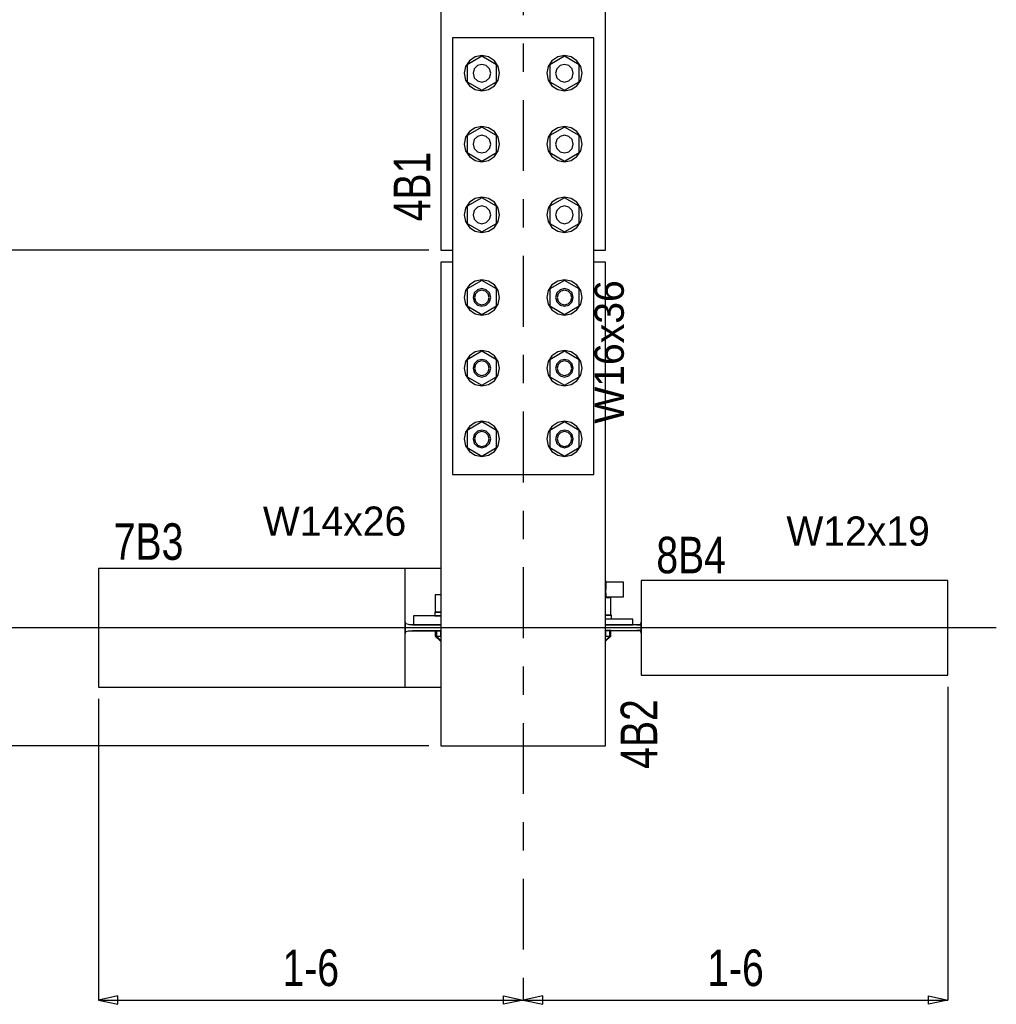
# Model space of a CAD drawing. Header units: inches. Extents: x -17.2 to 17.5, y -11.2 to 11.2.
# Tile 4 of 13: x -10.2 to -6.8, y -1.4 to 2.1. Entities that reach past the tile are written whole.
import ezdxf
from ezdxf.enums import TextEntityAlignment as Align

# ---------------------------------------------------------------- set-up
doc = ezdxf.new("R2010")
doc.units = ezdxf.units.IN
doc.header["$LTSCALE"] = 2.5
doc.header["$MEASUREMENT"] = 0
doc.linetypes.add('SDS2_7', pattern=[0.175, 0.1, -0.025, 0.025, -0.025])
doc.layers.add('Layer_0', color=7, linetype='Continuous')

msp = doc.modelspace()

# ---------------------------------------------------------------- linework, layer by layer
at = {"color": 1, "linetype": 'SDS2_7'}
msp.add_line((-8.4324, 9.5201), (-8.4324, -1.3586), dxfattribs=at)
at = {"color": 1, "linetype": 'Continuous'}
for p, q in [((-8.7653, 1.2901), (-14.0168, 1.2901)), ((-6.7615, -0.0432), (-14.3709, -0.0432)), ((-6.9324, -0.252), (-6.9324, -1.3586)), ((-9.9324, -0.2945), (-9.9324, -1.3586)), ((-8.7653, -0.4599), (-14.0168, -0.4599)), ((-9.8635, -1.3439), (-9.9324, -1.3586)), ((-9.8635, -1.3734), (-9.8635, -1.3439)), ((-8.5013, -1.3734), (-8.5013, -1.3439)), ((-8.5013, -1.3439), (-8.4324, -1.3586)), ((-8.3635, -1.3439), (-8.4324, -1.3586)), ((-8.3635, -1.3734), (-8.3635, -1.3439)), ((-7.0013, -1.3734), (-7.0013, -1.3439)), ((-7.0013, -1.3439), (-6.9324, -1.3586)), ((-9.9324, -1.3586), (-9.8635, -1.3734)), ((-9.9324, -1.3586), (-8.4324, -1.3586)), ((-8.4324, -1.3586), (-8.5013, -1.3734)), ((-8.4324, -1.3586), (-8.4324, -1.3586)), ((-8.4324, -1.3586), (-8.4324, -1.3586)), ((-8.4324, -1.3586), (-8.3635, -1.3734)), ((-8.4324, -1.3586), (-6.9324, -1.3586)), ((-6.9324, -1.3586), (-7.0013, -1.3734))]:
    msp.add_line(p, q, dxfattribs=at)
at = {"layer": 'Layer_0', "color": 2, "linetype": 'Continuous'}
for p, q in [((-8.7237, 2.8235), (-8.7237, 1.9151)), ((-8.1412, 1.9151), (-8.1412, 2.8235)), ((-8.1824, 2.0401), (-8.6824, 2.0401)), ((-8.6824, 2.0401), (-8.6824, 1.9151)), ((-8.1824, 1.9151), (-8.1824, 2.0401)), ((-8.7237, 1.9151), (-8.7237, 1.6651)), ((-8.6824, 1.9151), (-8.6824, 1.6651)), ((-8.1824, 1.6651), (-8.1824, 1.9151)), ((-8.1412, 1.6651), (-8.1412, 1.9151)), ((-8.7237, 1.6651), (-8.7237, 1.4151)), ((-8.6824, 1.6651), (-8.6824, 1.4151)), ((-8.1824, 1.4151), (-8.1824, 1.6651)), ((-8.1412, 1.4151), (-8.1412, 1.6651)), ((-8.7237, 1.4151), (-8.7237, 1.2901)), ((-8.6824, 1.4151), (-8.6824, 1.1235)), ((-8.1824, 1.1235), (-8.1824, 1.4151)), ((-8.1412, 1.2901), (-8.1412, 1.4151)), ((-8.7237, 1.2901), (-8.6824, 1.2901)), ((-8.1824, 1.2901), (-8.1412, 1.2901)), ((-8.6824, 1.2485), (-8.7237, 1.2485)), ((-8.7237, 1.2485), (-8.7237, 1.1235)), ((-8.1412, 1.2485), (-8.1824, 1.2485)), ((-8.1412, 1.1235), (-8.1412, 1.2485)), ((-8.7237, 1.1235), (-8.7237, 0.8735)), ((-8.6824, 1.1235), (-8.6824, 0.8735)), ((-8.1824, 0.8735), (-8.1824, 1.1235)), ((-8.1412, 0.8735), (-8.1412, 1.1235)), ((-8.7237, 0.8735), (-8.7237, 0.6235)), ((-8.6824, 0.8735), (-8.6824, 0.6235)), ((-8.1824, 0.6235), (-8.1824, 0.8735)), ((-8.1412, 0.6235), (-8.1412, 0.8735)), ((-8.7237, 0.6235), (-8.7237, -0.4599)), ((-8.6824, 0.6235), (-8.6824, 0.4985)), ((-8.1824, 0.4985), (-8.1824, 0.6235)), ((-8.1412, -0.4599), (-8.1412, 0.6235)), ((-8.6824, 0.4985), (-8.1824, 0.4985)), ((-8.8491, 0.1664), (-9.9324, 0.1664)), ((-9.9324, 0.1664), (-9.9324, -0.2528)), ((-8.8491, 0.0092), (-8.8491, 0.1664)), ((-8.7237, 0.1664), (-8.8491, 0.1664)), ((-6.9324, 0.1239), (-8.0157, 0.1239)), ((-8.0157, 0.1239), (-8.0157, 0.0083)), ((-6.9324, -0.2103), (-6.9324, 0.1239)), ((-8.8491, -0.0956), (-8.8491, 0.0092)), ((-8.0157, 0.0083), (-8.0157, -0.0948)), ((-8.8473, -0.0281), (-8.8491, -0.0223)), ((-8.8491, -0.0223), (-8.8491, -0.0642)), ((-8.8459, -0.0295), (-8.8473, -0.0281)), ((-8.8369, -0.0322), (-8.8459, -0.0295)), ((-8.8342, -0.0326), (-8.8369, -0.0322)), ((-8.8234, -0.0326), (-8.8342, -0.0326)), ((-8.8074, -0.0326), (-8.8234, -0.0326)), ((-8.8234, -0.0326), (-8.8197, -0.0326)), ((-8.7237, -0.0013), (-8.8197, -0.0013)), ((-8.8197, -0.0013), (-8.8197, -0.0326)), ((-8.8197, -0.0326), (-8.7237, -0.0326)), ((-8.7237, -0.0326), (-8.8074, -0.0326)), ((-8.0451, -0.0126), (-8.1412, -0.0126)), ((-8.1412, -0.0334), (-8.0451, -0.0334)), ((-8.0574, -0.0334), (-8.1412, -0.0334)), ((-8.0415, -0.0334), (-8.0574, -0.0334)), ((-8.0451, -0.0334), (-8.0451, -0.0126)), ((-8.028, -0.0334), (-8.0415, -0.0334)), ((-8.028, -0.0331), (-8.0306, -0.0334)), ((-8.0306, -0.0334), (-8.0189, -0.0334)), ((-8.0189, -0.0334), (-8.028, -0.0334)), ((-8.0186, -0.0301), (-8.0189, -0.0304)), ((-8.0178, -0.0334), (-8.0189, -0.0334)), ((-8.0158, -0.0206), (-8.0186, -0.0301)), ((-8.0157, -0.0313), (-8.0178, -0.0334)), ((-8.0157, -0.0201), (-8.0158, -0.0206)), ((-8.0157, -0.0551), (-8.0157, -0.0313)), ((-8.8491, -0.0642), (-8.8473, -0.0583)), ((-8.8473, -0.0583), (-8.8459, -0.0569)), ((-8.8459, -0.0569), (-8.8369, -0.0542)), ((-8.8369, -0.0542), (-8.8342, -0.0538)), ((-8.8342, -0.0538), (-8.8234, -0.0538)), ((-8.8234, -0.0538), (-8.8074, -0.0538)), ((-8.7237, -0.0538), (-8.8234, -0.0538)), ((-8.8074, -0.0538), (-8.7237, -0.0538)), ((-8.1412, -0.053), (-8.0574, -0.053)), ((-8.0574, -0.053), (-8.0415, -0.053)), ((-8.0415, -0.053), (-8.028, -0.053)), ((-8.0189, -0.053), (-8.0306, -0.053)), ((-8.0306, -0.053), (-8.028, -0.0534)), ((-8.028, -0.053), (-8.0189, -0.053)), ((-8.0189, -0.053), (-8.0178, -0.053)), ((-8.0189, -0.056), (-8.0186, -0.0563)), ((-8.0186, -0.0563), (-8.0158, -0.0658)), ((-8.0178, -0.053), (-8.0157, -0.0551)), ((-8.0158, -0.0658), (-8.0157, -0.0663)), ((-8.8491, -0.2528), (-8.8491, -0.0956)), ((-8.0157, -0.0948), (-8.0157, -0.2103)), ((-8.0157, -0.2103), (-6.9324, -0.2103)), ((-9.9324, -0.2528), (-8.8491, -0.2528)), ((-8.8491, -0.2528), (-8.7237, -0.2528)), ((-8.7237, -0.4599), (-8.1412, -0.4599))]:
    msp.add_line(p, q, dxfattribs=at)
at = {"layer": 'Layer_0', "color": 1, "linetype": 'Continuous'}
for p, q in [((-8.6224, 1.9593), (-8.636, 1.939)), ((-8.5782, 1.9753), (-8.6303, 1.9452)), ((-8.6022, 1.9729), (-8.6224, 1.9593)), ((-8.5782, 1.9776), (-8.6022, 1.9729)), ((-8.5543, 1.9729), (-8.5782, 1.9776)), ((-8.5262, 1.9452), (-8.5782, 1.9753)), ((-8.5341, 1.9593), (-8.5543, 1.9729)), ((-8.5205, 1.939), (-8.5341, 1.9593)), ((-8.3308, 1.9593), (-8.3443, 1.939)), ((-8.2866, 1.9753), (-8.3387, 1.9452)), ((-8.3105, 1.9729), (-8.3308, 1.9593)), ((-8.2866, 1.9776), (-8.3105, 1.9729)), ((-8.2627, 1.9729), (-8.2866, 1.9776)), ((-8.2345, 1.9452), (-8.2866, 1.9753)), ((-8.2424, 1.9593), (-8.2627, 1.9729)), ((-8.2288, 1.939), (-8.2424, 1.9593)), ((-8.636, 1.939), (-8.6407, 1.9151)), ((-8.6407, 1.9151), (-8.636, 1.8912)), ((-8.6303, 1.9452), (-8.6303, 1.9151)), ((-8.6303, 1.9151), (-8.6303, 1.8851)), ((-8.6053, 1.9307), (-8.6095, 1.9151)), ((-8.6095, 1.9151), (-8.6053, 1.8995)), ((-8.5939, 1.9422), (-8.6053, 1.9307)), ((-8.5782, 1.9464), (-8.5939, 1.9422)), ((-8.5626, 1.9422), (-8.5782, 1.9464)), ((-8.5512, 1.9307), (-8.5626, 1.9422)), ((-8.547, 1.9151), (-8.5512, 1.9307)), ((-8.5512, 1.8995), (-8.547, 1.9151)), ((-8.5262, 1.9151), (-8.5262, 1.9452)), ((-8.5262, 1.8851), (-8.5262, 1.9151)), ((-8.5157, 1.9151), (-8.5205, 1.939)), ((-8.5205, 1.8912), (-8.5157, 1.9151)), ((-8.3443, 1.939), (-8.3491, 1.9151)), ((-8.3491, 1.9151), (-8.3443, 1.8912)), ((-8.3387, 1.9452), (-8.3387, 1.9151)), ((-8.3387, 1.9151), (-8.3387, 1.8851)), ((-8.3136, 1.9307), (-8.3178, 1.9151)), ((-8.3178, 1.9151), (-8.3136, 1.8995)), ((-8.3022, 1.9422), (-8.3136, 1.9307)), ((-8.2866, 1.9464), (-8.3022, 1.9422)), ((-8.271, 1.9422), (-8.2866, 1.9464)), ((-8.2595, 1.9307), (-8.271, 1.9422)), ((-8.2553, 1.9151), (-8.2595, 1.9307)), ((-8.2595, 1.8995), (-8.2553, 1.9151)), ((-8.2345, 1.9151), (-8.2345, 1.9452)), ((-8.2345, 1.8851), (-8.2345, 1.9151)), ((-8.2241, 1.9151), (-8.2288, 1.939)), ((-8.2288, 1.8912), (-8.2241, 1.9151)), ((-8.636, 1.8912), (-8.6224, 1.8709)), ((-8.6303, 1.8851), (-8.5782, 1.855)), ((-8.6053, 1.8995), (-8.5939, 1.8881)), ((-8.5939, 1.8881), (-8.5782, 1.8839)), ((-8.5782, 1.8839), (-8.5626, 1.8881)), ((-8.5782, 1.855), (-8.5262, 1.8851)), ((-8.5626, 1.8881), (-8.5512, 1.8995)), ((-8.5341, 1.8709), (-8.5205, 1.8912)), ((-8.3443, 1.8912), (-8.3308, 1.8709)), ((-8.3387, 1.8851), (-8.2866, 1.855)), ((-8.3136, 1.8995), (-8.3022, 1.8881)), ((-8.3022, 1.8881), (-8.2866, 1.8839)), ((-8.2866, 1.8839), (-8.271, 1.8881)), ((-8.2866, 1.855), (-8.2345, 1.8851)), ((-8.271, 1.8881), (-8.2595, 1.8995)), ((-8.2424, 1.8709), (-8.2288, 1.8912)), ((-8.6224, 1.8709), (-8.6022, 1.8574)), ((-8.6022, 1.8574), (-8.5782, 1.8526)), ((-8.5782, 1.8526), (-8.5543, 1.8574)), ((-8.5543, 1.8574), (-8.5341, 1.8709)), ((-8.3308, 1.8709), (-8.3105, 1.8574)), ((-8.3105, 1.8574), (-8.2866, 1.8526)), ((-8.2866, 1.8526), (-8.2627, 1.8574)), ((-8.2627, 1.8574), (-8.2424, 1.8709)), ((-8.6224, 1.7093), (-8.636, 1.689)), ((-8.5782, 1.7253), (-8.6303, 1.6952)), ((-8.6022, 1.7229), (-8.6224, 1.7093)), ((-8.5782, 1.7276), (-8.6022, 1.7229)), ((-8.5543, 1.7229), (-8.5782, 1.7276)), ((-8.5262, 1.6952), (-8.5782, 1.7253)), ((-8.5341, 1.7093), (-8.5543, 1.7229)), ((-8.5205, 1.689), (-8.5341, 1.7093)), ((-8.3308, 1.7093), (-8.3443, 1.689)), ((-8.2866, 1.7253), (-8.3387, 1.6952)), ((-8.3105, 1.7229), (-8.3308, 1.7093)), ((-8.2866, 1.7276), (-8.3105, 1.7229)), ((-8.2627, 1.7229), (-8.2866, 1.7276)), ((-8.2345, 1.6952), (-8.2866, 1.7253)), ((-8.2424, 1.7093), (-8.2627, 1.7229)), ((-8.2288, 1.689), (-8.2424, 1.7093)), ((-8.636, 1.689), (-8.6407, 1.6651)), ((-8.6303, 1.6952), (-8.6303, 1.6651)), ((-8.6053, 1.6807), (-8.6095, 1.6651)), ((-8.5939, 1.6922), (-8.6053, 1.6807)), ((-8.5782, 1.6964), (-8.5939, 1.6922)), ((-8.5626, 1.6922), (-8.5782, 1.6964)), ((-8.5512, 1.6807), (-8.5626, 1.6922)), ((-8.547, 1.6651), (-8.5512, 1.6807)), ((-8.5262, 1.6651), (-8.5262, 1.6952)), ((-8.5157, 1.6651), (-8.5205, 1.689)), ((-8.3443, 1.689), (-8.3491, 1.6651)), ((-8.3387, 1.6952), (-8.3387, 1.6651)), ((-8.3136, 1.6807), (-8.3178, 1.6651)), ((-8.3022, 1.6922), (-8.3136, 1.6807)), ((-8.2866, 1.6964), (-8.3022, 1.6922)), ((-8.271, 1.6922), (-8.2866, 1.6964)), ((-8.2595, 1.6807), (-8.271, 1.6922)), ((-8.2553, 1.6651), (-8.2595, 1.6807)), ((-8.2345, 1.6651), (-8.2345, 1.6952)), ((-8.2241, 1.6651), (-8.2288, 1.689)), ((-8.6407, 1.6651), (-8.636, 1.6412)), ((-8.636, 1.6412), (-8.6224, 1.6209)), ((-8.6303, 1.6651), (-8.6303, 1.6351)), ((-8.6303, 1.6351), (-8.5782, 1.605)), ((-8.6095, 1.6651), (-8.6053, 1.6495)), ((-8.6053, 1.6495), (-8.5939, 1.6381)), ((-8.5939, 1.6381), (-8.5782, 1.6339)), ((-8.5782, 1.6339), (-8.5626, 1.6381)), ((-8.5782, 1.605), (-8.5262, 1.6351)), ((-8.5626, 1.6381), (-8.5512, 1.6495)), ((-8.5512, 1.6495), (-8.547, 1.6651)), ((-8.5341, 1.6209), (-8.5205, 1.6412)), ((-8.5262, 1.6351), (-8.5262, 1.6651)), ((-8.5205, 1.6412), (-8.5157, 1.6651)), ((-8.3491, 1.6651), (-8.3443, 1.6412)), ((-8.3443, 1.6412), (-8.3308, 1.6209)), ((-8.3387, 1.6651), (-8.3387, 1.6351)), ((-8.3387, 1.6351), (-8.2866, 1.605)), ((-8.3178, 1.6651), (-8.3136, 1.6495)), ((-8.3136, 1.6495), (-8.3022, 1.6381)), ((-8.3022, 1.6381), (-8.2866, 1.6339)), ((-8.2866, 1.6339), (-8.271, 1.6381)), ((-8.2866, 1.605), (-8.2345, 1.6351)), ((-8.271, 1.6381), (-8.2595, 1.6495)), ((-8.2595, 1.6495), (-8.2553, 1.6651)), ((-8.2424, 1.6209), (-8.2288, 1.6412)), ((-8.2345, 1.6351), (-8.2345, 1.6651)), ((-8.2288, 1.6412), (-8.2241, 1.6651)), ((-8.6224, 1.6209), (-8.6022, 1.6074)), ((-8.6022, 1.6074), (-8.5782, 1.6026)), ((-8.5782, 1.6026), (-8.5543, 1.6074)), ((-8.5543, 1.6074), (-8.5341, 1.6209)), ((-8.3308, 1.6209), (-8.3105, 1.6074)), ((-8.3105, 1.6074), (-8.2866, 1.6026)), ((-8.2866, 1.6026), (-8.2627, 1.6074)), ((-8.2627, 1.6074), (-8.2424, 1.6209)), ((-8.5782, 1.4753), (-8.6303, 1.4452)), ((-8.6022, 1.4729), (-8.6224, 1.4593)), ((-8.5782, 1.4776), (-8.6022, 1.4729)), ((-8.5543, 1.4729), (-8.5782, 1.4776)), ((-8.5262, 1.4452), (-8.5782, 1.4753)), ((-8.5341, 1.4593), (-8.5543, 1.4729)), ((-8.2866, 1.4753), (-8.3387, 1.4452)), ((-8.3105, 1.4729), (-8.3308, 1.4593)), ((-8.2866, 1.4776), (-8.3105, 1.4729)), ((-8.2627, 1.4729), (-8.2866, 1.4776)), ((-8.2345, 1.4452), (-8.2866, 1.4753)), ((-8.2424, 1.4593), (-8.2627, 1.4729)), ((-8.636, 1.439), (-8.6407, 1.4151)), ((-8.6224, 1.4593), (-8.636, 1.439)), ((-8.6303, 1.4452), (-8.6303, 1.4151)), ((-8.6053, 1.4307), (-8.6095, 1.4151)), ((-8.5939, 1.4422), (-8.6053, 1.4307)), ((-8.5782, 1.4464), (-8.5939, 1.4422)), ((-8.5626, 1.4422), (-8.5782, 1.4464)), ((-8.5512, 1.4307), (-8.5626, 1.4422)), ((-8.547, 1.4151), (-8.5512, 1.4307)), ((-8.5205, 1.439), (-8.5341, 1.4593)), ((-8.5262, 1.4151), (-8.5262, 1.4452)), ((-8.5157, 1.4151), (-8.5205, 1.439)), ((-8.3443, 1.439), (-8.3491, 1.4151)), ((-8.3308, 1.4593), (-8.3443, 1.439)), ((-8.3387, 1.4452), (-8.3387, 1.4151)), ((-8.3136, 1.4307), (-8.3178, 1.4151)), ((-8.3022, 1.4422), (-8.3136, 1.4307)), ((-8.2866, 1.4464), (-8.3022, 1.4422)), ((-8.271, 1.4422), (-8.2866, 1.4464)), ((-8.2595, 1.4307), (-8.271, 1.4422)), ((-8.2553, 1.4151), (-8.2595, 1.4307)), ((-8.2288, 1.439), (-8.2424, 1.4593)), ((-8.2345, 1.4151), (-8.2345, 1.4452)), ((-8.2241, 1.4151), (-8.2288, 1.439)), ((-8.6407, 1.4151), (-8.636, 1.3912)), ((-8.636, 1.3912), (-8.6224, 1.3709)), ((-8.6303, 1.4151), (-8.6303, 1.3851)), ((-8.6095, 1.4151), (-8.6053, 1.3995)), ((-8.6053, 1.3995), (-8.5939, 1.3881)), ((-8.5626, 1.3881), (-8.5512, 1.3995)), ((-8.5512, 1.3995), (-8.547, 1.4151)), ((-8.5341, 1.3709), (-8.5205, 1.3912)), ((-8.5262, 1.3851), (-8.5262, 1.4151)), ((-8.5205, 1.3912), (-8.5157, 1.4151)), ((-8.3491, 1.4151), (-8.3443, 1.3912)), ((-8.3443, 1.3912), (-8.3308, 1.3709)), ((-8.3387, 1.4151), (-8.3387, 1.3851)), ((-8.3178, 1.4151), (-8.3136, 1.3995)), ((-8.3136, 1.3995), (-8.3022, 1.3881)), ((-8.271, 1.3881), (-8.2595, 1.3995)), ((-8.2595, 1.3995), (-8.2553, 1.4151)), ((-8.2424, 1.3709), (-8.2288, 1.3912)), ((-8.2345, 1.3851), (-8.2345, 1.4151)), ((-8.2288, 1.3912), (-8.2241, 1.4151)), ((-8.6303, 1.3851), (-8.5782, 1.355)), ((-8.6224, 1.3709), (-8.6022, 1.3574)), ((-8.6022, 1.3574), (-8.5782, 1.3526)), ((-8.5939, 1.3881), (-8.5782, 1.3839)), ((-8.5782, 1.3839), (-8.5626, 1.3881)), ((-8.5782, 1.355), (-8.5262, 1.3851)), ((-8.5782, 1.3526), (-8.5543, 1.3574)), ((-8.5543, 1.3574), (-8.5341, 1.3709)), ((-8.3387, 1.3851), (-8.2866, 1.355)), ((-8.3308, 1.3709), (-8.3105, 1.3574)), ((-8.3105, 1.3574), (-8.2866, 1.3526)), ((-8.3022, 1.3881), (-8.2866, 1.3839)), ((-8.2866, 1.3839), (-8.271, 1.3881)), ((-8.2866, 1.355), (-8.2345, 1.3851)), ((-8.2866, 1.3526), (-8.2627, 1.3574)), ((-8.2627, 1.3574), (-8.2424, 1.3709)), ((-8.5782, 1.1836), (-8.6303, 1.1535)), ((-8.5782, 1.186), (-8.6022, 1.1812)), ((-8.5543, 1.1812), (-8.5782, 1.186)), ((-8.5262, 1.1535), (-8.5782, 1.1836)), ((-8.2866, 1.1836), (-8.3387, 1.1535)), ((-8.2866, 1.186), (-8.3105, 1.1812)), ((-8.2627, 1.1812), (-8.2866, 1.186)), ((-8.2345, 1.1535), (-8.2866, 1.1836)), ((-8.6224, 1.1676), (-8.636, 1.1474)), ((-8.6303, 1.1535), (-8.6303, 1.1235)), ((-8.6022, 1.1812), (-8.6224, 1.1676)), ((-8.5939, 1.1505), (-8.6053, 1.1391)), ((-8.5782, 1.1547), (-8.5939, 1.1505)), ((-8.5782, 1.1495), (-8.5913, 1.146)), ((-8.5626, 1.1505), (-8.5782, 1.1547)), ((-8.5652, 1.146), (-8.5782, 1.1495)), ((-8.5512, 1.1391), (-8.5626, 1.1505)), ((-8.5341, 1.1676), (-8.5543, 1.1812)), ((-8.5205, 1.1474), (-8.5341, 1.1676)), ((-8.5262, 1.1235), (-8.5262, 1.1535)), ((-8.3308, 1.1676), (-8.3443, 1.1474)), ((-8.3387, 1.1535), (-8.3387, 1.1235)), ((-8.3105, 1.1812), (-8.3308, 1.1676)), ((-8.3022, 1.1505), (-8.3136, 1.1391)), ((-8.2866, 1.1547), (-8.3022, 1.1505)), ((-8.2866, 1.1495), (-8.2996, 1.146)), ((-8.271, 1.1505), (-8.2866, 1.1547)), ((-8.2736, 1.146), (-8.2866, 1.1495)), ((-8.2595, 1.1391), (-8.271, 1.1505)), ((-8.2424, 1.1676), (-8.2627, 1.1812)), ((-8.2288, 1.1474), (-8.2424, 1.1676)), ((-8.2345, 1.1235), (-8.2345, 1.1535)), ((-8.636, 1.1474), (-8.6407, 1.1235)), ((-8.6407, 1.1235), (-8.636, 1.0995)), ((-8.6303, 1.1235), (-8.6303, 1.0934)), ((-8.6053, 1.1391), (-8.6095, 1.1235)), ((-8.6095, 1.1235), (-8.6053, 1.1078)), ((-8.6008, 1.1365), (-8.6043, 1.1235)), ((-8.6043, 1.1235), (-8.6008, 1.1104)), ((-8.5913, 1.146), (-8.6008, 1.1365)), ((-8.5557, 1.1365), (-8.5652, 1.146)), ((-8.5522, 1.1235), (-8.5557, 1.1365)), ((-8.5557, 1.1104), (-8.5522, 1.1235)), ((-8.547, 1.1235), (-8.5512, 1.1391)), ((-8.5512, 1.1078), (-8.547, 1.1235)), ((-8.5262, 1.0934), (-8.5262, 1.1235)), ((-8.5157, 1.1235), (-8.5205, 1.1474)), ((-8.5205, 1.0995), (-8.5157, 1.1235)), ((-8.3443, 1.1474), (-8.3491, 1.1235)), ((-8.3491, 1.1235), (-8.3443, 1.0995)), ((-8.3387, 1.1235), (-8.3387, 1.0934)), ((-8.3136, 1.1391), (-8.3178, 1.1235)), ((-8.3178, 1.1235), (-8.3136, 1.1078)), ((-8.3091, 1.1365), (-8.3126, 1.1235)), ((-8.3126, 1.1235), (-8.3091, 1.1104)), ((-8.2996, 1.146), (-8.3091, 1.1365)), ((-8.264, 1.1365), (-8.2736, 1.146)), ((-8.2605, 1.1235), (-8.264, 1.1365)), ((-8.264, 1.1104), (-8.2605, 1.1235)), ((-8.2553, 1.1235), (-8.2595, 1.1391)), ((-8.2595, 1.1078), (-8.2553, 1.1235)), ((-8.2345, 1.0934), (-8.2345, 1.1235)), ((-8.2241, 1.1235), (-8.2288, 1.1474)), ((-8.2288, 1.0995), (-8.2241, 1.1235)), ((-8.636, 1.0995), (-8.6224, 1.0793)), ((-8.6303, 1.0934), (-8.5782, 1.0633)), ((-8.6224, 1.0793), (-8.6022, 1.0657)), ((-8.6053, 1.1078), (-8.5939, 1.0964)), ((-8.6008, 1.1104), (-8.5913, 1.1009)), ((-8.5939, 1.0964), (-8.5782, 1.0922)), ((-8.5913, 1.1009), (-8.5782, 1.0974)), ((-8.5782, 1.0974), (-8.5652, 1.1009)), ((-8.5782, 1.0922), (-8.5626, 1.0964)), ((-8.5782, 1.0633), (-8.5262, 1.0934)), ((-8.5652, 1.1009), (-8.5557, 1.1104)), ((-8.5626, 1.0964), (-8.5512, 1.1078)), ((-8.5543, 1.0657), (-8.5341, 1.0793)), ((-8.5341, 1.0793), (-8.5205, 1.0995)), ((-8.3443, 1.0995), (-8.3308, 1.0793)), ((-8.3387, 1.0934), (-8.2866, 1.0633)), ((-8.3308, 1.0793), (-8.3105, 1.0657)), ((-8.3136, 1.1078), (-8.3022, 1.0964)), ((-8.3091, 1.1104), (-8.2996, 1.1009)), ((-8.3022, 1.0964), (-8.2866, 1.0922)), ((-8.2996, 1.1009), (-8.2866, 1.0974)), ((-8.2866, 1.0974), (-8.2736, 1.1009)), ((-8.2866, 1.0922), (-8.271, 1.0964)), ((-8.2866, 1.0633), (-8.2345, 1.0934)), ((-8.2736, 1.1009), (-8.264, 1.1104)), ((-8.271, 1.0964), (-8.2595, 1.1078)), ((-8.2627, 1.0657), (-8.2424, 1.0793)), ((-8.2424, 1.0793), (-8.2288, 1.0995)), ((-8.6022, 1.0657), (-8.5782, 1.061)), ((-8.5782, 1.061), (-8.5543, 1.0657)), ((-8.3105, 1.0657), (-8.2866, 1.061)), ((-8.2866, 1.061), (-8.2627, 1.0657)), ((-8.6224, 0.9176), (-8.636, 0.8974)), ((-8.5782, 0.9336), (-8.6303, 0.9035)), ((-8.6022, 0.9312), (-8.6224, 0.9176)), ((-8.5782, 0.936), (-8.6022, 0.9312)), ((-8.5782, 0.9047), (-8.5939, 0.9005)), ((-8.5543, 0.9312), (-8.5782, 0.936)), ((-8.5262, 0.9035), (-8.5782, 0.9336)), ((-8.5626, 0.9005), (-8.5782, 0.9047)), ((-8.5341, 0.9176), (-8.5543, 0.9312)), ((-8.5205, 0.8974), (-8.5341, 0.9176)), ((-8.3308, 0.9176), (-8.3443, 0.8974)), ((-8.2866, 0.9336), (-8.3387, 0.9035)), ((-8.3105, 0.9312), (-8.3308, 0.9176)), ((-8.2866, 0.936), (-8.3105, 0.9312)), ((-8.2866, 0.9047), (-8.3022, 0.9005)), ((-8.2627, 0.9312), (-8.2866, 0.936)), ((-8.2345, 0.9035), (-8.2866, 0.9336)), ((-8.271, 0.9005), (-8.2866, 0.9047)), ((-8.2424, 0.9176), (-8.2627, 0.9312)), ((-8.2288, 0.8974), (-8.2424, 0.9176)), ((-8.636, 0.8974), (-8.6407, 0.8735)), ((-8.6407, 0.8735), (-8.636, 0.8495)), ((-8.6303, 0.9035), (-8.6303, 0.8735)), ((-8.6303, 0.8735), (-8.6303, 0.8434)), ((-8.6053, 0.8891), (-8.6095, 0.8735)), ((-8.6095, 0.8735), (-8.6053, 0.8578)), ((-8.5939, 0.9005), (-8.6053, 0.8891)), ((-8.6008, 0.8865), (-8.6043, 0.8735)), ((-8.6043, 0.8735), (-8.6008, 0.8604)), ((-8.5913, 0.896), (-8.6008, 0.8865)), ((-8.5782, 0.8995), (-8.5913, 0.896)), ((-8.5652, 0.896), (-8.5782, 0.8995)), ((-8.5557, 0.8865), (-8.5652, 0.896)), ((-8.5512, 0.8891), (-8.5626, 0.9005)), ((-8.5522, 0.8735), (-8.5557, 0.8865)), ((-8.5557, 0.8604), (-8.5522, 0.8735)), ((-8.547, 0.8735), (-8.5512, 0.8891)), ((-8.5512, 0.8578), (-8.547, 0.8735)), ((-8.5262, 0.8735), (-8.5262, 0.9035)), ((-8.5262, 0.8434), (-8.5262, 0.8735)), ((-8.5157, 0.8735), (-8.5205, 0.8974)), ((-8.5205, 0.8495), (-8.5157, 0.8735)), ((-8.3443, 0.8974), (-8.3491, 0.8735)), ((-8.3491, 0.8735), (-8.3443, 0.8495)), ((-8.3387, 0.9035), (-8.3387, 0.8735)), ((-8.3387, 0.8735), (-8.3387, 0.8434)), ((-8.3136, 0.8891), (-8.3178, 0.8735)), ((-8.3178, 0.8735), (-8.3136, 0.8578)), ((-8.3022, 0.9005), (-8.3136, 0.8891)), ((-8.3091, 0.8865), (-8.3126, 0.8735)), ((-8.3126, 0.8735), (-8.3091, 0.8604)), ((-8.2996, 0.896), (-8.3091, 0.8865)), ((-8.2866, 0.8995), (-8.2996, 0.896)), ((-8.2736, 0.896), (-8.2866, 0.8995)), ((-8.264, 0.8865), (-8.2736, 0.896)), ((-8.2595, 0.8891), (-8.271, 0.9005)), ((-8.2605, 0.8735), (-8.264, 0.8865)), ((-8.264, 0.8604), (-8.2605, 0.8735)), ((-8.2553, 0.8735), (-8.2595, 0.8891)), ((-8.2595, 0.8578), (-8.2553, 0.8735)), ((-8.2345, 0.8735), (-8.2345, 0.9035)), ((-8.2345, 0.8434), (-8.2345, 0.8735)), ((-8.2241, 0.8735), (-8.2288, 0.8974)), ((-8.2288, 0.8495), (-8.2241, 0.8735)), ((-8.636, 0.8495), (-8.6224, 0.8293)), ((-8.6303, 0.8434), (-8.5782, 0.8133)), ((-8.6053, 0.8578), (-8.5939, 0.8464)), ((-8.6008, 0.8604), (-8.5913, 0.8509)), ((-8.5939, 0.8464), (-8.5782, 0.8422)), ((-8.5913, 0.8509), (-8.5782, 0.8474)), ((-8.5782, 0.8474), (-8.5652, 0.8509)), ((-8.5782, 0.8422), (-8.5626, 0.8464)), ((-8.5782, 0.8133), (-8.5262, 0.8434)), ((-8.5652, 0.8509), (-8.5557, 0.8604)), ((-8.5626, 0.8464), (-8.5512, 0.8578)), ((-8.5341, 0.8293), (-8.5205, 0.8495)), ((-8.3443, 0.8495), (-8.3308, 0.8293)), ((-8.3387, 0.8434), (-8.2866, 0.8133)), ((-8.3136, 0.8578), (-8.3022, 0.8464)), ((-8.3091, 0.8604), (-8.2996, 0.8509)), ((-8.3022, 0.8464), (-8.2866, 0.8422)), ((-8.2996, 0.8509), (-8.2866, 0.8474)), ((-8.2866, 0.8474), (-8.2736, 0.8509)), ((-8.2866, 0.8422), (-8.271, 0.8464)), ((-8.2866, 0.8133), (-8.2345, 0.8434)), ((-8.2736, 0.8509), (-8.264, 0.8604)), ((-8.271, 0.8464), (-8.2595, 0.8578)), ((-8.2424, 0.8293), (-8.2288, 0.8495)), ((-8.6224, 0.8293), (-8.6022, 0.8157)), ((-8.6022, 0.8157), (-8.5782, 0.811)), ((-8.5782, 0.811), (-8.5543, 0.8157)), ((-8.5543, 0.8157), (-8.5341, 0.8293)), ((-8.3308, 0.8293), (-8.3105, 0.8157)), ((-8.3105, 0.8157), (-8.2866, 0.811)), ((-8.2866, 0.811), (-8.2627, 0.8157)), ((-8.2627, 0.8157), (-8.2424, 0.8293)), ((-8.6224, 0.6676), (-8.636, 0.6474)), ((-8.5782, 0.6836), (-8.6303, 0.6535)), ((-8.6022, 0.6812), (-8.6224, 0.6676)), ((-8.5782, 0.686), (-8.6022, 0.6812)), ((-8.5543, 0.6812), (-8.5782, 0.686)), ((-8.5262, 0.6535), (-8.5782, 0.6836)), ((-8.5341, 0.6676), (-8.5543, 0.6812)), ((-8.5205, 0.6474), (-8.5341, 0.6676)), ((-8.3308, 0.6676), (-8.3443, 0.6474)), ((-8.2866, 0.6836), (-8.3387, 0.6535)), ((-8.3105, 0.6812), (-8.3308, 0.6676)), ((-8.2866, 0.686), (-8.3105, 0.6812)), ((-8.2627, 0.6812), (-8.2866, 0.686)), ((-8.2345, 0.6535), (-8.2866, 0.6836)), ((-8.2424, 0.6676), (-8.2627, 0.6812)), ((-8.2288, 0.6474), (-8.2424, 0.6676)), ((-8.636, 0.6474), (-8.6407, 0.6235)), ((-8.6303, 0.6535), (-8.6303, 0.6235)), ((-8.6053, 0.6391), (-8.6095, 0.6235)), ((-8.5939, 0.6505), (-8.6053, 0.6391)), ((-8.6008, 0.6365), (-8.6043, 0.6235)), ((-8.5913, 0.646), (-8.6008, 0.6365)), ((-8.5782, 0.6547), (-8.5939, 0.6505)), ((-8.5782, 0.6495), (-8.5913, 0.646)), ((-8.5626, 0.6505), (-8.5782, 0.6547)), ((-8.5652, 0.646), (-8.5782, 0.6495)), ((-8.5557, 0.6365), (-8.5652, 0.646)), ((-8.5512, 0.6391), (-8.5626, 0.6505)), ((-8.5522, 0.6235), (-8.5557, 0.6365)), ((-8.547, 0.6235), (-8.5512, 0.6391)), ((-8.5262, 0.6235), (-8.5262, 0.6535)), ((-8.5157, 0.6235), (-8.5205, 0.6474)), ((-8.3443, 0.6474), (-8.3491, 0.6235)), ((-8.3387, 0.6535), (-8.3387, 0.6235)), ((-8.3136, 0.6391), (-8.3178, 0.6235)), ((-8.3022, 0.6505), (-8.3136, 0.6391)), ((-8.3091, 0.6365), (-8.3126, 0.6235)), ((-8.2996, 0.646), (-8.3091, 0.6365)), ((-8.2866, 0.6547), (-8.3022, 0.6505)), ((-8.2866, 0.6495), (-8.2996, 0.646)), ((-8.271, 0.6505), (-8.2866, 0.6547)), ((-8.2736, 0.646), (-8.2866, 0.6495)), ((-8.264, 0.6365), (-8.2736, 0.646)), ((-8.2595, 0.6391), (-8.271, 0.6505)), ((-8.2605, 0.6235), (-8.264, 0.6365)), ((-8.2553, 0.6235), (-8.2595, 0.6391)), ((-8.2345, 0.6235), (-8.2345, 0.6535)), ((-8.2241, 0.6235), (-8.2288, 0.6474)), ((-8.6407, 0.6235), (-8.636, 0.5995)), ((-8.636, 0.5995), (-8.6224, 0.5793)), ((-8.6303, 0.6235), (-8.6303, 0.5934)), ((-8.6303, 0.5934), (-8.5782, 0.5633)), ((-8.6095, 0.6235), (-8.6053, 0.6078)), ((-8.6053, 0.6078), (-8.5939, 0.5964)), ((-8.6043, 0.6235), (-8.6008, 0.6104)), ((-8.6008, 0.6104), (-8.5913, 0.6009)), ((-8.5939, 0.5964), (-8.5782, 0.5922)), ((-8.5913, 0.6009), (-8.5782, 0.5974)), ((-8.5782, 0.5974), (-8.5652, 0.6009)), ((-8.5782, 0.5922), (-8.5626, 0.5964)), ((-8.5782, 0.5633), (-8.5262, 0.5934)), ((-8.5652, 0.6009), (-8.5557, 0.6104)), ((-8.5626, 0.5964), (-8.5512, 0.6078)), ((-8.5557, 0.6104), (-8.5522, 0.6235)), ((-8.5512, 0.6078), (-8.547, 0.6235)), ((-8.5341, 0.5793), (-8.5205, 0.5995)), ((-8.5262, 0.5934), (-8.5262, 0.6235)), ((-8.5205, 0.5995), (-8.5157, 0.6235)), ((-8.3491, 0.6235), (-8.3443, 0.5995)), ((-8.3443, 0.5995), (-8.3308, 0.5793)), ((-8.3387, 0.6235), (-8.3387, 0.5934)), ((-8.3387, 0.5934), (-8.2866, 0.5633)), ((-8.3178, 0.6235), (-8.3136, 0.6078)), ((-8.3136, 0.6078), (-8.3022, 0.5964)), ((-8.3126, 0.6235), (-8.3091, 0.6104)), ((-8.3091, 0.6104), (-8.2996, 0.6009)), ((-8.3022, 0.5964), (-8.2866, 0.5922)), ((-8.2996, 0.6009), (-8.2866, 0.5974)), ((-8.2866, 0.5974), (-8.2736, 0.6009)), ((-8.2866, 0.5922), (-8.271, 0.5964)), ((-8.2866, 0.5633), (-8.2345, 0.5934)), ((-8.2736, 0.6009), (-8.264, 0.6104)), ((-8.271, 0.5964), (-8.2595, 0.6078)), ((-8.264, 0.6104), (-8.2605, 0.6235)), ((-8.2595, 0.6078), (-8.2553, 0.6235)), ((-8.2424, 0.5793), (-8.2288, 0.5995)), ((-8.2345, 0.5934), (-8.2345, 0.6235)), ((-8.2288, 0.5995), (-8.2241, 0.6235)), ((-8.6224, 0.5793), (-8.6022, 0.5657)), ((-8.6022, 0.5657), (-8.5782, 0.561)), ((-8.5782, 0.561), (-8.5543, 0.5657)), ((-8.5543, 0.5657), (-8.5341, 0.5793)), ((-8.3308, 0.5793), (-8.3105, 0.5657)), ((-8.3105, 0.5657), (-8.2866, 0.561)), ((-8.2866, 0.561), (-8.2627, 0.5657)), ((-8.2627, 0.5657), (-8.2424, 0.5793)), ((-8.1407, 0.1234), (-8.1412, 0.1234)), ((-8.1407, 0.1187), (-8.1407, 0.1234)), ((-8.1407, 0.1069), (-8.1407, 0.1187)), ((-8.0782, 0.1182), (-8.1407, 0.1182)), ((-8.1407, 0.1182), (-8.1407, 0.1143)), ((-8.1407, 0.1143), (-8.1407, 0.1044)), ((-8.1407, 0.0911), (-8.1407, 0.1069)), ((-8.1407, 0.1044), (-8.1407, 0.0913)), ((-8.0782, 0.1143), (-8.0782, 0.1182)), ((-8.0782, 0.1044), (-8.0782, 0.1143)), ((-8.0782, 0.0913), (-8.0782, 0.1044)), ((-8.7237, 0.073), (-8.7426, 0.073)), ((-8.7426, 0.073), (-8.7426, 0.0119)), ((-8.1407, 0.0756), (-8.1407, 0.0911)), ((-8.1407, 0.0784), (-8.1407, 0.0692)), ((-8.1407, 0.0646), (-8.1407, 0.0756)), ((-8.0782, 0.0784), (-8.0782, 0.0913)), ((-8.0782, 0.0692), (-8.0782, 0.0784)), ((-8.1223, 0.0618), (-8.1412, 0.0618)), ((-8.1407, 0.0692), (-8.1407, 0.0662)), ((-8.1407, 0.0662), (-8.0782, 0.0662)), ((-8.1407, 0.0618), (-8.1407, 0.0646)), ((-8.1223, 0.0006), (-8.1223, 0.0618)), ((-8.0782, 0.0662), (-8.0782, 0.0692)), ((-8.7402, 0.0119), (-8.7449, 0.0119)), ((-8.7449, 0.0119), (-8.7449, -0.0012)), ((-8.7426, 0.0119), (-8.7237, 0.0119)), ((-8.7266, 0.0119), (-8.7402, 0.0119)), ((-8.7237, 0.0119), (-8.7266, 0.0119)), ((-8.1382, 0.0006), (-8.1412, 0.0006)), ((-8.1412, 0.0006), (-8.1223, 0.0006)), ((-8.1247, 0.0006), (-8.1382, 0.0006)), ((-8.1199, 0.0006), (-8.1247, 0.0006)), ((-8.1199, -0.0124), (-8.1199, 0.0006)), ((-8.7449, -0.0012), (-8.7402, -0.0012)), ((-8.7402, -0.0012), (-8.7266, -0.0012)), ((-8.7266, -0.0012), (-8.7237, -0.0012)), ((-8.1412, -0.0124), (-8.1382, -0.0124)), ((-8.1382, -0.0124), (-8.1247, -0.0124)), ((-8.1247, -0.0124), (-8.1199, -0.0124)), ((-8.738, -0.054), (-8.7426, -0.054)), ((-8.7426, -0.054), (-8.7426, -0.0735)), ((-8.7249, -0.054), (-8.738, -0.054)), ((-8.738, -0.054), (-8.738, -0.0735)), ((-8.7237, -0.054), (-8.7249, -0.054)), ((-8.7249, -0.054), (-8.7249, -0.0735)), ((-8.1399, -0.0532), (-8.1412, -0.0532)), ((-8.1399, -0.0727), (-8.1399, -0.0532)), ((-8.1269, -0.0532), (-8.1399, -0.0532)), ((-8.1269, -0.0727), (-8.1269, -0.0532)), ((-8.1223, -0.0532), (-8.1269, -0.0532)), ((-8.1223, -0.0727), (-8.1223, -0.0532)), ((-8.7426, -0.0735), (-8.738, -0.0735)), ((-8.7426, -0.0735), (-8.7237, -0.0919)), ((-8.738, -0.0735), (-8.7249, -0.0735)), ((-8.738, -0.0735), (-8.7237, -0.0886)), ((-8.7249, -0.0735), (-8.7237, -0.0735)), ((-8.1412, -0.0727), (-8.1399, -0.0727)), ((-8.1412, -0.0878), (-8.1269, -0.0727)), ((-8.1412, -0.0911), (-8.1223, -0.0727)), ((-8.1399, -0.0727), (-8.1269, -0.0727)), ((-8.1269, -0.0727), (-8.1223, -0.0727))]:
    msp.add_line(p, q, dxfattribs=at)

# ---------------------------------------------------------------- texts
at = {"color": 2, "linetype": 'Continuous', "width": 0.8}
for p in [(-9.1824, -1.309), (-7.6824, -1.309)]:
    msp.add_text('1-6', height=0.12902, dxfattribs=at).set_placement(p, align=Align.CENTER)
at = {"layer": 'Layer_0', "color": 2, "linetype": 'Continuous', "width": 0.8}
for s, p in [('4B1', (-8.7605, 1.392)), ('4B2', (-7.9591, -0.5414))]:
    msp.add_text(s, height=0.12902, rotation=90, dxfattribs=at).set_placement(p)
at = {"layer": 'Layer_0', "color": 1, "linetype": 'Continuous'}
msp.add_text('W16x36', height=0.10322, rotation=90, dxfattribs=at).set_placement((-8.1801, 0.9308), align=Align.TOP_CENTER)
for s, p in [('W14x26', (-9.0984, 0.3848)), ('W12x19', (-7.2495, 0.3497))]:
    msp.add_text(s, height=0.10322, dxfattribs=at).set_placement(p, align=Align.TOP_CENTER)
at = {"layer": 'Layer_0', "color": 2, "linetype": 'Continuous', "width": 0.8}
for s, p in [('7B3', (-9.8781, 0.1966)), ('8B4', (-7.962, 0.149))]:
    msp.add_text(s, height=0.12902, dxfattribs=at).set_placement(p)

doc.saveas('drawing.dxf')
